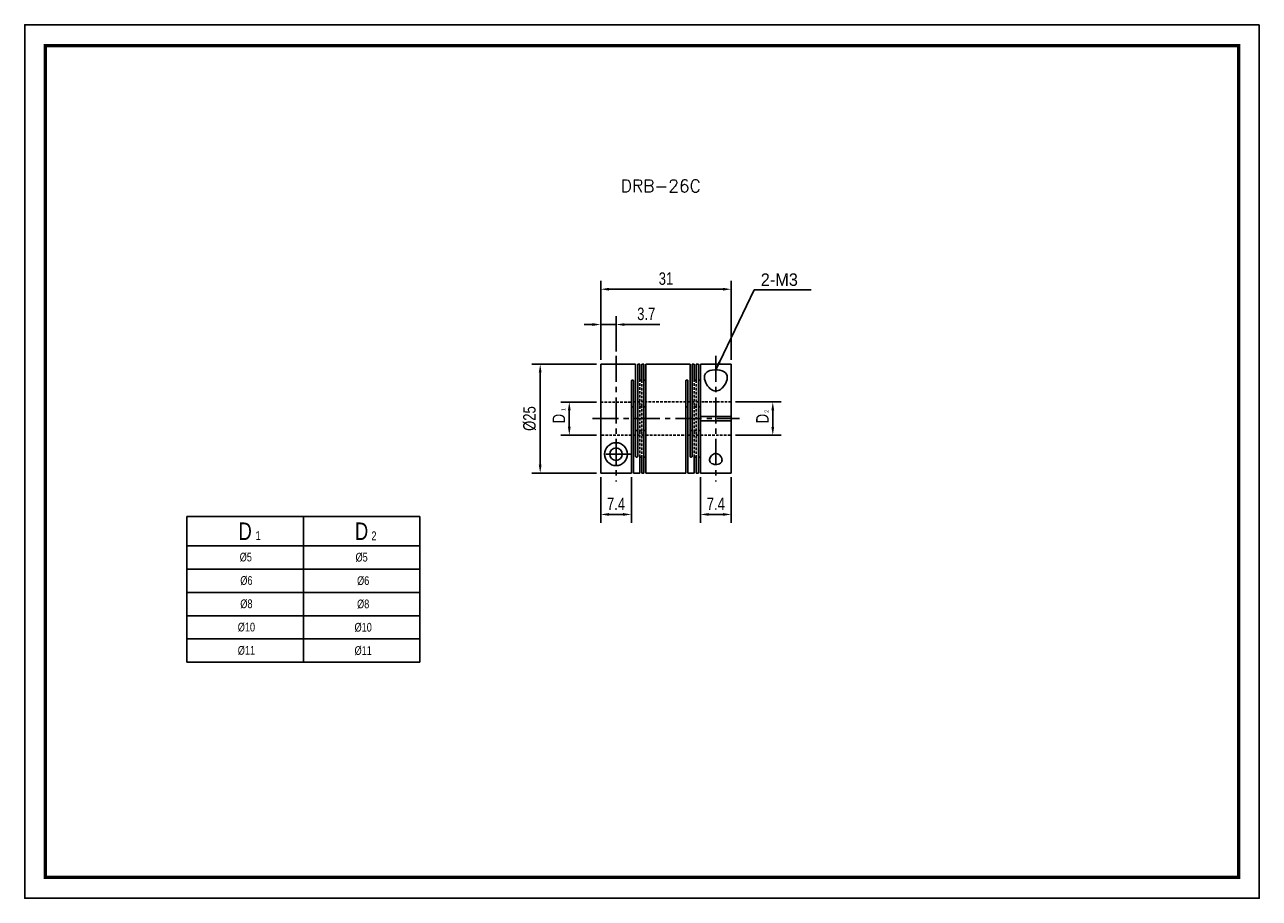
# Model space of a CAD drawing. Header units: millimetres. Extents: x 0 to 297, y 0 to 210.
import ezdxf

# ---------------------------------------------------------------- set-up
doc = ezdxf.new("R2010")
doc.units = ezdxf.units.MM
doc.header["$LTSCALE"] = 5
for name, pattern in [('CENTER', [2, 1.25, -0.25, 0.25, -0.25]), ('DASHED', [0.75, 0.5, -0.25]), ('HIDDEN2', [0.1875, 0.125, -0.0625])]:
    doc.linetypes.add(name, pattern=pattern)
doc.layers.get('0').update_dxf_attribs({"linetype": 'CONTINUOUS'})
doc.layers.get('Defpoints').update_dxf_attribs({"linetype": 'CONTINUOUS'})
for name, color, linetype in [('BM', 2, 'CONTINUOUS'), ('CT', 1, 'CENTER'), ('D', 7, 'CONTINUOUS'), ('DIM', 7, 'CONTINUOUS'), ('HD', 4, 'DASHED')]:
    doc.layers.add(name, color=color, linetype=linetype)
doc.styles.add('H', font='txt.shx')
doc.styles.get("Standard").update_dxf_attribs({"font": 'Gulim.ttf', "width": 0.8, "height": 3})
doc.dimstyles.new('LIM', dxfattribs={"dimtxt": 2, "dimasz": 2, "dimexe": 2, "dimexo": 1, "dimgap": 1, "dimtad": 1, "dimdec": 3, "dimzin": 9, "dimdsep": 46, "dimtxsty": 'Standard', "dimcen": 3, "dimclrd": 1, "dimclre": 1, "dimadec": 0, "dimazin": 0, "dimtfac": 1, "dimtdec": 3, "dimtmove": 0, "dimatfit": 3, "dimfxl": 0, "dimtolj": 1, "dimtzin": 0, "dimarcsym": 0})

# ---------------------------------------------------------------- blocks, each defined once
blk = doc.blocks.new('*D7')
at = {"layer": 'Defpoints', "color": 0}
for p in [(142.26, 137.93), (138.56, 128.4), (142.26, 130.41)]:
    blk.add_point(p, dxfattribs=at)
at = {"layer": 'DIM', "color": 1, "lineweight": -2}
for p, q in [((138.56, 129.4), (138.56, 139.93)), ((142.26, 131.41), (142.26, 139.93)), ((136.56, 137.93), (134.56, 137.93)), ((138.56, 137.93), (142.26, 137.93)), ((144.26, 137.93), (152.77, 137.93))]:
    blk.add_line(p, q, dxfattribs=at)
at = {"layer": 'DIM', "color": 1}
for points in [[(136.56, 138.26), (136.56, 137.59), (138.56, 137.93)], [(144.26, 138.26), (144.26, 137.59), (142.26, 137.93)]]:
    blk.add_solid(points, dxfattribs=at)
at = {"layer": 'DIM', "color": 0, "insert": (149.52, 140.47), "char_height": 3, "attachment_point": 5}
blk.add_mtext('\\A1;3.7', dxfattribs=at)
blk = doc.blocks.new('*D8')
at = {"layer": 'Defpoints', "color": 0}
for p in [(138.56, 102.22), (145.96, 102.22), (145.96, 92.27)]:
    blk.add_point(p, dxfattribs=at)
at = {"layer": 'DIM', "color": 1, "lineweight": -2}
for p, q in [((138.56, 101.22), (138.56, 90.27)), ((145.96, 101.22), (145.96, 90.27)), ((140.56, 92.27), (143.96, 92.27))]:
    blk.add_line(p, q, dxfattribs=at)
at = {"layer": 'DIM', "color": 1}
for points in [[(140.56, 92.61), (140.56, 91.94), (138.56, 92.27)], [(143.96, 92.61), (143.96, 91.94), (145.96, 92.27)]]:
    blk.add_solid(points, dxfattribs=at)
at = {"layer": 'DIM', "color": 0, "insert": (142.26, 94.82), "char_height": 3, "attachment_point": 5}
blk.add_mtext('\\A1;7.4', dxfattribs=at)
blk = doc.blocks.new('*D9')
at = {"layer": 'Defpoints', "color": 0}
for p in [(169.96, 146.41), (138.56, 128.41), (169.96, 128.41)]:
    blk.add_point(p, dxfattribs=at)
at = {"layer": 'DIM', "color": 1, "lineweight": -2}
for p, q in [((138.56, 129.41), (138.56, 148.41)), ((140.56, 146.41), (167.96, 146.41)), ((169.96, 129.41), (169.96, 148.41))]:
    blk.add_line(p, q, dxfattribs=at)
at = {"layer": 'DIM', "color": 1}
for points in [[(140.56, 146.75), (140.56, 146.08), (138.56, 146.41)], [(167.96, 146.75), (167.96, 146.08), (169.96, 146.41)]]:
    blk.add_solid(points, dxfattribs=at)
at = {"layer": 'DIM', "color": 0, "insert": (154.26, 148.95), "char_height": 3, "attachment_point": 5}
blk.add_mtext('\\A1;31', dxfattribs=at)
blk = doc.blocks.new('*D10')
at = {"layer": 'Defpoints', "color": 0}
for p in [(138.56, 128.41), (124.01, 102.22), (138.56, 102.22)]:
    blk.add_point(p, dxfattribs=at)
at = {"layer": 'DIM', "color": 1, "lineweight": -2}
for p, q in [((137.56, 128.41), (122.01, 128.41)), ((124.01, 126.41), (124.01, 104.22)), ((137.56, 102.22), (122.01, 102.22))]:
    blk.add_line(p, q, dxfattribs=at)
at = {"layer": 'DIM', "color": 1}
for points in [[(123.67, 126.41), (124.34, 126.41), (124.01, 128.41)], [(123.67, 104.22), (124.34, 104.22), (124.01, 102.22)]]:
    blk.add_solid(points, dxfattribs=at)
at = {"layer": 'DIM', "color": 0, "insert": (121.47, 115.32), "char_height": 3, "attachment_point": 5, "rotation": 90}
blk.add_mtext('\\A1;%%C25', dxfattribs=at)
blk = doc.blocks.new('*D11')
at = {"layer": 'Defpoints', "color": 0}
for p in [(138.56, 119.28), (131.01, 111.34), (138.56, 111.34)]:
    blk.add_point(p, dxfattribs=at)
at = {"layer": 'DIM', "color": 1, "lineweight": -2}
for p, q in [((137.56, 119.28), (129.01, 119.28)), ((131.01, 117.28), (131.01, 113.34)), ((137.56, 111.34), (129.01, 111.34))]:
    blk.add_line(p, q, dxfattribs=at)
at = {"layer": 'DIM', "color": 1}
for points in [[(130.67, 117.28), (131.34, 117.28), (131.01, 119.28)], [(130.67, 113.34), (131.34, 113.34), (131.01, 111.34)]]:
    blk.add_solid(points, dxfattribs=at)
at = {"layer": 'DIM', "color": 0, "insert": (128.5, 115.31), "char_height": 3, "attachment_point": 5, "rotation": 90}
blk.add_mtext('\\A1;D', dxfattribs=at)
blk = doc.blocks.new('*D12')
at = {"layer": 'Defpoints', "color": 0}
for p in [(162.56, 102.21), (169.96, 102.21), (169.96, 92.27)]:
    blk.add_point(p, dxfattribs=at)
at = {"layer": 'DIM', "color": 1, "lineweight": -2}
for p, q in [((162.56, 101.21), (162.56, 90.27)), ((169.96, 101.21), (169.96, 90.27)), ((164.56, 92.27), (167.96, 92.27))]:
    blk.add_line(p, q, dxfattribs=at)
at = {"layer": 'DIM', "color": 1}
for points in [[(164.56, 92.61), (164.56, 91.94), (162.56, 92.27)], [(167.96, 92.61), (167.96, 91.94), (169.96, 92.27)]]:
    blk.add_solid(points, dxfattribs=at)
at = {"layer": 'DIM', "color": 0, "insert": (166.26, 94.82), "char_height": 3, "attachment_point": 5}
blk.add_mtext('\\A1;7.4', dxfattribs=at)
blk = doc.blocks.new('*D13')
at = {"layer": 'Defpoints', "color": 0}
for p in [(169.96, 119.31), (169.96, 111.31), (179.96, 111.31)]:
    blk.add_point(p, dxfattribs=at)
at = {"layer": 'DIM', "color": 1, "lineweight": -2}
for p, q in [((170.96, 119.31), (181.96, 119.31)), ((179.96, 117.31), (179.96, 113.31)), ((170.96, 111.31), (181.96, 111.31))]:
    blk.add_line(p, q, dxfattribs=at)
at = {"layer": 'DIM', "color": 1}
for points in [[(179.63, 117.31), (180.3, 117.31), (179.96, 119.31)], [(179.63, 113.31), (180.3, 113.31), (179.96, 111.31)]]:
    blk.add_solid(points, dxfattribs=at)
at = {"layer": 'DIM', "color": 0, "insert": (177.46, 115.31), "char_height": 3, "attachment_point": 5, "rotation": 90}
blk.add_mtext('\\A1;D', dxfattribs=at)

msp = doc.modelspace()

# ---------------------------------------------------------------- linework, layer by layer
for p, q in [((39.0416, 91.7395), (39.0416, 56.7395)), ((39.0416, 91.7395), (95.0416, 91.7395)), ((95.0416, 91.7395), (95.0416, 56.7395)), ((39.0416, 56.7395), (95.0416, 56.7395))]:
    msp.add_line(p, q)
at = {"color": 4}
for p, q in [((67.0416, 91.7395), (67.0416, 56.7395)), ((39.0416, 84.7395), (95.0416, 84.7395))]:
    msp.add_line(p, q, dxfattribs=at)
at = {"color": 1}
for p, q in [((39.0416, 79.1395), (95.0416, 79.1395)), ((39.0416, 73.5395), (95.0416, 73.5395)), ((39.0416, 67.9395), (95.0416, 67.9395)), ((39.0416, 62.3395), (95.0416, 62.3395))]:
    msp.add_line(p, q, dxfattribs=at)
msp.add_lwpolyline([(297, 210), (0, 210), (0, 0), (297, 0)], close=True)
msp.add_lwpolyline([(292, 205, 0.8, 0.8, 0), (5, 205, 0.8, 0.8, 0), (5, 5, 0.8, 0.8, 0), (292, 5, 0.8, 0.8, 0)], format="xyseb", close=True)
at = {"layer": 'BM', "linetype": 'Continuous'}
for p, q in [((146.9622, 128.4122), (138.5622, 128.4122)), ((138.57, 128.4027), (138.5622, 128.4122)), ((138.5622, 102.2218), (138.5622, 128.4027)), ((138.57, 128.4027), (138.5622, 128.4027)), ((146.9622, 128.4122), (146.9622, 106.2276)), ((147.4622, 128.4122), (147.4622, 106.2276)), ((147.9622, 128.4122), (147.4622, 128.4122)), ((147.9622, 128.4122), (147.9622, 124.7504)), ((148.4622, 128.4122), (148.4622, 124.7504)), ((148.9622, 128.4122), (148.4622, 128.4122)), ((148.9622, 128.4122), (148.9622, 102.2122)), ((149.4622, 128.4122), (149.4622, 102.2122)), ((160.0622, 128.4122), (149.4622, 128.4122)), ((160.0622, 128.4122), (160.0622, 106.2276)), ((160.5622, 128.4122), (160.5622, 106.2276)), ((161.0622, 128.4122), (160.5622, 128.4122)), ((161.0622, 128.4122), (161.0622, 124.7504)), ((161.5622, 128.4122), (161.5622, 124.7504)), ((162.0622, 128.4122), (161.5622, 128.4122)), ((162.0622, 128.4122), (162.0622, 102.2122)), ((169.9622, 128.4122), (162.5622, 128.4122)), ((162.5622, 128.4122), (162.5622, 115.8122)), ((169.9622, 115.8122), (169.9622, 128.4122)), ((145.9622, 124.3968), (145.9622, 102.2218)), ((146.4622, 124.3968), (146.4622, 102.2122)), ((159.0622, 102.2122), (159.0622, 124.3968)), ((159.5622, 102.2122), (159.5622, 124.3968)), ((162.5622, 115.8122), (169.9622, 115.8122)), ((162.5622, 115.3122), (162.5622, 115.8122)), ((162.5622, 114.8122), (162.5622, 115.3122)), ((162.5622, 114.8122), (169.9622, 114.8122)), ((162.5622, 114.8122), (162.5622, 102.2122)), ((169.9622, 102.2122), (169.9622, 114.8122)), ((147.9622, 105.874), (147.9622, 102.2122)), ((148.4622, 105.874), (148.4622, 102.2122)), ((161.0622, 105.874), (161.0622, 102.2122)), ((161.5622, 105.874), (161.5622, 102.2122)), ((145.9622, 102.2218), (138.5622, 102.2218)), ((146.4622, 102.2122), (147.9622, 102.2122)), ((148.4622, 102.2122), (148.9622, 102.2122)), ((149.4622, 102.2122), (159.0622, 102.2122)), ((159.5622, 102.2122), (161.0622, 102.2122)), ((161.5622, 102.2122), (162.0622, 102.2122)), ((162.5622, 102.2122), (169.9622, 102.2122))]:
    msp.add_line(p, q, dxfattribs=at)
for radius in [2.75, 1.5]:
    msp.add_circle((142.2622, 106.7622), radius, dxfattribs=at)
msp.add_arc((153.8568, 115.3122), 16.1055, 358.220948, 1.779052, dxfattribs=at)
for points, knots in [([(148.4622, 124.7504), (148.4622, 124.731), (148.4574, 124.7113), (148.4482, 124.6928), (148.4389, 124.6744), (148.425, 124.6568), (148.4075, 124.6414), (148.39, 124.6261), (148.3685, 124.6126), (148.3448, 124.6022), (148.3211, 124.5917), (148.2945, 124.584), (148.2672, 124.5796), (148.2492, 124.5768), (148.2307, 124.5753), (148.2122, 124.5753), (148.1843, 124.5753), (148.1559, 124.5787), (148.1295, 124.5853), (148.1031, 124.5918), (148.0779, 124.6017), (148.0561, 124.614), (148.0342, 124.6263), (148.0151, 124.6414), (148.0003, 124.658), (147.9854, 124.6746), (147.9745, 124.6932), (147.9683, 124.7122), (147.9643, 124.7248), (147.9622, 124.7376), (147.9622, 124.7504)], [0, 0, 0, 0, 0.10746468, 0.10746468, 0.10746468, 0.21493022, 0.21493022, 0.21493022, 0.32238515, 0.32238515, 0.32238515, 0.42984467, 0.42984467, 0.42984467, 0.49999992, 0.49999992, 0.49999992, 0.60746591, 0.60746591, 0.60746591, 0.71493199, 0.71493199, 0.71493199, 0.8223964, 0.8223964, 0.8223964, 0.9298538, 0.9298538, 0.9298538, 1, 1, 1, 1]), ([(148.9622, 124.7504), (148.9622, 124.731), (148.9671, 124.7113), (148.9763, 124.6928), (148.9856, 124.6744), (148.9995, 124.6568), (149.017, 124.6414), (149.0345, 124.6261), (149.056, 124.6126), (149.0797, 124.6022), (149.1034, 124.5917), (149.13, 124.584), (149.1573, 124.5796), (149.1753, 124.5768), (149.1938, 124.5753), (149.2122, 124.5753), (149.2402, 124.5753), (149.2686, 124.5787), (149.295, 124.5853), (149.3214, 124.5918), (149.3466, 124.6017), (149.3684, 124.614), (149.3903, 124.6263), (149.4094, 124.6414), (149.4242, 124.658), (149.4391, 124.6746), (149.45, 124.6932), (149.4561, 124.7122), (149.4602, 124.7248), (149.4622, 124.7376), (149.4622, 124.7504)], [0, 0, 0, 0, 0.10746468, 0.10746468, 0.10746468, 0.21493022, 0.21493022, 0.21493022, 0.32238515, 0.32238515, 0.32238515, 0.42984467, 0.42984467, 0.42984467, 0.49999992, 0.49999992, 0.49999992, 0.60746591, 0.60746591, 0.60746591, 0.71493199, 0.71493199, 0.71493199, 0.8223964, 0.8223964, 0.8223964, 0.9298538, 0.9298538, 0.9298538, 1, 1, 1, 1]), ([(161.5622, 124.7504), (161.5622, 124.731), (161.5574, 124.7113), (161.5482, 124.6928), (161.5389, 124.6744), (161.525, 124.6568), (161.5075, 124.6414), (161.49, 124.6261), (161.4685, 124.6126), (161.4448, 124.6022), (161.4211, 124.5917), (161.3945, 124.584), (161.3672, 124.5796), (161.3492, 124.5768), (161.3307, 124.5753), (161.3122, 124.5753), (161.2843, 124.5753), (161.2559, 124.5787), (161.2295, 124.5853), (161.2031, 124.5918), (161.1779, 124.6017), (161.1561, 124.614), (161.1342, 124.6263), (161.1151, 124.6414), (161.1003, 124.658), (161.0854, 124.6746), (161.0745, 124.6932), (161.0683, 124.7122), (161.0643, 124.7248), (161.0622, 124.7376), (161.0622, 124.7504)], [0, 0, 0, 0, 0.10746468, 0.10746468, 0.10746468, 0.21493022, 0.21493022, 0.21493022, 0.32238515, 0.32238515, 0.32238515, 0.42984467, 0.42984467, 0.42984467, 0.49999992, 0.49999992, 0.49999992, 0.60746591, 0.60746591, 0.60746591, 0.71493199, 0.71493199, 0.71493199, 0.8223964, 0.8223964, 0.8223964, 0.9298538, 0.9298538, 0.9298538, 1, 1, 1, 1]), ([(162.0622, 124.7504), (162.0622, 124.731), (162.0671, 124.7113), (162.0763, 124.6928), (162.0856, 124.6744), (162.0995, 124.6568), (162.117, 124.6414), (162.1345, 124.6261), (162.156, 124.6126), (162.1797, 124.6022), (162.2034, 124.5917), (162.23, 124.584), (162.2573, 124.5796), (162.2753, 124.5768), (162.2938, 124.5753), (162.3122, 124.5753), (162.3402, 124.5753), (162.3686, 124.5787), (162.395, 124.5853), (162.4214, 124.5918), (162.4466, 124.6017), (162.4684, 124.614), (162.4903, 124.6263), (162.5094, 124.6414), (162.5242, 124.658), (162.5391, 124.6746), (162.55, 124.6932), (162.5561, 124.7122), (162.5602, 124.7248), (162.5622, 124.7376), (162.5622, 124.7504)], [0, 0, 0, 0, 0.10746468, 0.10746468, 0.10746468, 0.21493022, 0.21493022, 0.21493022, 0.32238515, 0.32238515, 0.32238515, 0.42984467, 0.42984467, 0.42984467, 0.49999992, 0.49999992, 0.49999992, 0.60746591, 0.60746591, 0.60746591, 0.71493199, 0.71493199, 0.71493199, 0.8223964, 0.8223964, 0.8223964, 0.9298538, 0.9298538, 0.9298538, 1, 1, 1, 1]), ([(163.5122, 125.2373), (163.5122, 125.5199), (163.5689, 125.7794), (163.8308, 126.2537), (164.0361, 126.4606), (164.8823, 126.9544), (165.7697, 127.1031), (167.4835, 126.9894), (168.224, 126.7239), (169.0077, 125.8829), (169.0825, 125.3327), (168.8318, 124.1425), (168.521, 123.5088), (167.789, 122.6477), (167.4925, 122.3687), (166.7616, 121.9748), (166.3046, 121.886), (165.4703, 122.08), (165.1139, 122.3217), (164.5378, 122.8503), (164.3027, 123.1505), (163.7334, 124.0501), (163.5122, 124.6721), (163.5122, 125.2373)], [0, 0, 0, 0, 0.0625, 0.0625, 0.125, 0.125, 0.25, 0.25, 0.375, 0.375, 0.5, 0.5, 0.625, 0.625, 0.6875, 0.6875, 0.75, 0.75, 0.8125, 0.8125, 0.875, 0.875, 1, 1, 1, 1]), ([(145.9622, 124.3968), (145.9622, 124.417), (145.9671, 124.4374), (145.9763, 124.4563), (145.9856, 124.4752), (145.9995, 124.4932), (146.017, 124.5087), (146.0345, 124.5243), (146.056, 124.5379), (146.0797, 124.5484), (146.1034, 124.5589), (146.13, 124.5666), (146.1573, 124.571), (146.1753, 124.5739), (146.1938, 124.5753), (146.2122, 124.5753), (146.2402, 124.5753), (146.2686, 124.5719), (146.295, 124.5653), (146.3214, 124.5588), (146.3466, 124.5489), (146.3684, 124.5365), (146.3903, 124.5241), (146.4094, 124.5088), (146.4242, 124.4919), (146.4391, 124.4749), (146.45, 124.4559), (146.4561, 124.4363), (146.4602, 124.4234), (146.4622, 124.4101), (146.4622, 124.3968)], [0, 0, 0, 0, 0.10746468, 0.10746468, 0.10746468, 0.21493022, 0.21493022, 0.21493022, 0.32238515, 0.32238515, 0.32238515, 0.42984467, 0.42984467, 0.42984467, 0.49999992, 0.49999992, 0.49999992, 0.60746591, 0.60746591, 0.60746591, 0.71493199, 0.71493199, 0.71493199, 0.8223964, 0.8223964, 0.8223964, 0.9298538, 0.9298538, 0.9298538, 1, 1, 1, 1]), ([(159.0622, 124.3968), (159.0622, 124.417), (159.0671, 124.4374), (159.0763, 124.4563), (159.0856, 124.4752), (159.0995, 124.4932), (159.117, 124.5087), (159.1345, 124.5243), (159.156, 124.5379), (159.1797, 124.5484), (159.2034, 124.5589), (159.23, 124.5666), (159.2573, 124.571), (159.2753, 124.5739), (159.2938, 124.5753), (159.3122, 124.5753), (159.3402, 124.5753), (159.3686, 124.5719), (159.395, 124.5653), (159.4214, 124.5588), (159.4466, 124.5489), (159.4684, 124.5365), (159.4903, 124.5241), (159.5094, 124.5088), (159.5242, 124.4919), (159.5391, 124.4749), (159.55, 124.4559), (159.5561, 124.4363), (159.5602, 124.4234), (159.5622, 124.4101), (159.5622, 124.3968)], [0, 0, 0, 0, 0.10746468, 0.10746468, 0.10746468, 0.21493022, 0.21493022, 0.21493022, 0.32238515, 0.32238515, 0.32238515, 0.42984467, 0.42984467, 0.42984467, 0.49999992, 0.49999992, 0.49999992, 0.60746591, 0.60746591, 0.60746591, 0.71493199, 0.71493199, 0.71493199, 0.8223964, 0.8223964, 0.8223964, 0.9298538, 0.9298538, 0.9298538, 1, 1, 1, 1]), ([(146.4622, 117.9583), (146.4622, 117.9728), (146.46, 117.9872), (146.4556, 118.0011), (146.4492, 118.0213), (146.438, 118.0407), (146.4229, 118.0579), (146.4078, 118.075), (146.3885, 118.0904), (146.3665, 118.1027), (146.3445, 118.1151), (146.3192, 118.1248), (146.2928, 118.1312), (146.267, 118.1374), (146.2395, 118.1406), (146.2122, 118.1406), (146.1843, 118.1406), (146.1559, 118.1372), (146.1295, 118.1307), (146.1031, 118.1241), (146.0779, 118.1142), (146.0561, 118.1016), (146.0342, 118.0891), (146.0151, 118.0736), (146.0003, 118.0564), (145.9855, 118.0391), (145.9745, 118.0196), (145.9684, 117.9994), (145.9643, 117.9861), (145.9622, 117.9722), (145.9622, 117.9583)], [0, 0, 0, 0, 0.07377252, 0.07377252, 0.07377252, 0.18131348, 0.18131348, 0.18131348, 0.28859427, 0.28859427, 0.28859427, 0.39587793, 0.39587793, 0.39587793, 0.50020491, 0.50020491, 0.50020491, 0.60758503, 0.60758503, 0.60758503, 0.71496603, 0.71496603, 0.71496603, 0.82232916, 0.82232916, 0.82232916, 0.92961727, 0.92961727, 0.92961727, 1, 1, 1, 1]), ([(148.9622, 118.3119), (148.9622, 118.3116), (148.9622, 118.3112), (148.9623, 118.3109), (148.9624, 118.2923), (148.9674, 118.2732), (148.9769, 118.2553), (148.9864, 118.2375), (149.0005, 118.2203), (149.0181, 118.2053), (149.0357, 118.1903), (149.0573, 118.1771), (149.0811, 118.1668), (149.1049, 118.1565), (149.1316, 118.1489), (149.1589, 118.1447), (149.1764, 118.142), (149.1944, 118.1406), (149.2122, 118.1406), (149.2402, 118.1406), (149.2686, 118.1441), (149.295, 118.1506), (149.3214, 118.1571), (149.3466, 118.1669), (149.3684, 118.1791), (149.3903, 118.1913), (149.4094, 118.2062), (149.4242, 118.2225), (149.439, 118.2387), (149.45, 118.2568), (149.4561, 118.2751), (149.4602, 118.2873), (149.4622, 118.2997), (149.4622, 118.3119)], [0, 0, 0, 0, 0.00189654, 0.00189654, 0.00189654, 0.10972128, 0.10972128, 0.10972128, 0.2171411, 0.2171411, 0.2171411, 0.32439904, 0.32439904, 0.32439904, 0.43170826, 0.43170826, 0.43170826, 0.49976504, 0.49976504, 0.49976504, 0.60714233, 0.60714233, 0.60714233, 0.71452049, 0.71452049, 0.71452049, 0.82188079, 0.82188079, 0.82188079, 0.92916606, 0.92916606, 0.92916606, 1, 1, 1, 1]), ([(159.5622, 117.9583), (159.5622, 117.9587), (159.5622, 117.9591), (159.5622, 117.9595), (159.5621, 117.9805), (159.5571, 118.0016), (159.5476, 118.0211), (159.5381, 118.0405), (159.524, 118.0588), (159.5064, 118.0745), (159.4888, 118.0902), (159.4672, 118.1038), (159.4434, 118.1142), (159.4196, 118.1247), (159.3929, 118.1323), (159.3656, 118.1366), (159.3481, 118.1393), (159.3301, 118.1406), (159.3122, 118.1406), (159.2843, 118.1406), (159.2559, 118.1372), (159.2295, 118.1307), (159.2031, 118.1241), (159.1779, 118.1142), (159.1561, 118.1016), (159.1342, 118.0891), (159.1151, 118.0736), (159.1003, 118.0564), (159.0855, 118.0391), (159.0745, 118.0196), (159.0684, 117.9994), (159.0643, 117.9861), (159.0622, 117.9722), (159.0622, 117.9583)], [0, 0, 0, 0, 0.00189654, 0.00189654, 0.00189654, 0.10972128, 0.10972128, 0.10972128, 0.2171411, 0.2171411, 0.2171411, 0.32439904, 0.32439904, 0.32439904, 0.43170826, 0.43170826, 0.43170826, 0.49976504, 0.49976504, 0.49976504, 0.60714233, 0.60714233, 0.60714233, 0.71452049, 0.71452049, 0.71452049, 0.82188079, 0.82188079, 0.82188079, 0.92916606, 0.92916606, 0.92916606, 1, 1, 1, 1]), ([(162.5622, 118.3119), (162.5622, 118.2934), (162.5574, 118.2744), (162.5482, 118.2565), (162.539, 118.2386), (162.525, 118.2214), (162.5076, 118.2063), (162.4901, 118.1912), (162.4687, 118.1779), (162.445, 118.1675), (162.4213, 118.1571), (162.3947, 118.1494), (162.3674, 118.145), (162.3494, 118.1421), (162.3308, 118.1406), (162.3122, 118.1406), (162.2843, 118.1406), (162.2559, 118.1441), (162.2295, 118.1506), (162.2031, 118.1571), (162.1779, 118.1669), (162.1561, 118.1791), (162.1342, 118.1913), (162.1151, 118.2062), (162.1003, 118.2225), (162.0855, 118.2387), (162.0745, 118.2568), (162.0684, 118.2751), (162.0643, 118.2873), (162.0622, 118.2997), (162.0622, 118.3119)], [0, 0, 0, 0, 0.10736164, 0.10736164, 0.10736164, 0.21473244, 0.21473244, 0.21473244, 0.32198966, 0.32198966, 0.32198966, 0.42929575, 0.42929575, 0.42929575, 0.49977262, 0.49977262, 0.49977262, 0.60714827, 0.60714827, 0.60714827, 0.71452481, 0.71452481, 0.71452481, 0.82188348, 0.82188348, 0.82188348, 0.92916714, 0.92916714, 0.92916714, 1, 1, 1, 1]), ([(147.4622, 112.6661), (147.4622, 112.6657), (147.4622, 112.6653), (147.4622, 112.665), (147.4621, 112.6439), (147.4571, 112.6228), (147.4476, 112.6033), (147.4381, 112.5839), (147.424, 112.5657), (147.4064, 112.5499), (147.3888, 112.5342), (147.3672, 112.5206), (147.3434, 112.5102), (147.3196, 112.4997), (147.2929, 112.4921), (147.2656, 112.4879), (147.2481, 112.4852), (147.2301, 112.4838), (147.2122, 112.4838), (147.1843, 112.4838), (147.1559, 112.4872), (147.1295, 112.4938), (147.1031, 112.5003), (147.0779, 112.5103), (147.0561, 112.5228), (147.0342, 112.5353), (147.0151, 112.5508), (147.0003, 112.5681), (146.9855, 112.5853), (146.9745, 112.6048), (146.9684, 112.625), (146.9643, 112.6384), (146.9622, 112.6522), (146.9622, 112.6661)], [0, 0, 0, 0, 0.00189654, 0.00189654, 0.00189654, 0.10972128, 0.10972128, 0.10972128, 0.2171411, 0.2171411, 0.2171411, 0.32439904, 0.32439904, 0.32439904, 0.43170826, 0.43170826, 0.43170826, 0.49976504, 0.49976504, 0.49976504, 0.60714233, 0.60714233, 0.60714233, 0.71452049, 0.71452049, 0.71452049, 0.82188079, 0.82188079, 0.82188079, 0.92916606, 0.92916606, 0.92916606, 1, 1, 1, 1]), ([(149.4622, 112.3125), (149.4622, 112.3129), (149.4622, 112.3132), (149.4622, 112.3135), (149.4621, 112.3321), (149.4571, 112.3512), (149.4476, 112.3691), (149.4381, 112.3869), (149.424, 112.4041), (149.4064, 112.4191), (149.3888, 112.4341), (149.3672, 112.4474), (149.3434, 112.4576), (149.3196, 112.4679), (149.2929, 112.4755), (149.2656, 112.4797), (149.2481, 112.4824), (149.2301, 112.4838), (149.2122, 112.4838), (149.1843, 112.4838), (149.1559, 112.4804), (149.1295, 112.4738), (149.1031, 112.4673), (149.0779, 112.4575), (149.0561, 112.4453), (149.0342, 112.4331), (149.0151, 112.4182), (149.0003, 112.402), (148.9855, 112.3857), (148.9745, 112.3676), (148.9684, 112.3493), (148.9643, 112.3372), (148.9622, 112.3248), (148.9622, 112.3125)], [0, 0, 0, 0, 0.00189654, 0.00189654, 0.00189654, 0.10972128, 0.10972128, 0.10972128, 0.2171411, 0.2171411, 0.2171411, 0.32439904, 0.32439904, 0.32439904, 0.43170826, 0.43170826, 0.43170826, 0.49976504, 0.49976504, 0.49976504, 0.60714233, 0.60714233, 0.60714233, 0.71452049, 0.71452049, 0.71452049, 0.82188079, 0.82188079, 0.82188079, 0.92916606, 0.92916606, 0.92916606, 1, 1, 1, 1]), ([(160.0622, 112.6661), (160.0622, 112.6657), (160.0622, 112.6653), (160.0623, 112.665), (160.0624, 112.6439), (160.0674, 112.6228), (160.0769, 112.6033), (160.0864, 112.5839), (160.1005, 112.5657), (160.1181, 112.5499), (160.1357, 112.5342), (160.1573, 112.5206), (160.1811, 112.5102), (160.2049, 112.4997), (160.2316, 112.4921), (160.2589, 112.4879), (160.2764, 112.4852), (160.2944, 112.4838), (160.3122, 112.4838), (160.3402, 112.4838), (160.3686, 112.4872), (160.395, 112.4938), (160.4214, 112.5003), (160.4466, 112.5103), (160.4684, 112.5228), (160.4903, 112.5353), (160.5094, 112.5508), (160.5242, 112.5681), (160.539, 112.5853), (160.55, 112.6048), (160.5561, 112.625), (160.5602, 112.6384), (160.5622, 112.6522), (160.5622, 112.6661)], [0, 0, 0, 0, 0.00189654, 0.00189654, 0.00189654, 0.10972128, 0.10972128, 0.10972128, 0.2171411, 0.2171411, 0.2171411, 0.32439904, 0.32439904, 0.32439904, 0.43170826, 0.43170826, 0.43170826, 0.49976504, 0.49976504, 0.49976504, 0.60714233, 0.60714233, 0.60714233, 0.71452049, 0.71452049, 0.71452049, 0.82188079, 0.82188079, 0.82188079, 0.92916606, 0.92916606, 0.92916606, 1, 1, 1, 1]), ([(162.0622, 112.3125), (162.0622, 112.3129), (162.0622, 112.3132), (162.0623, 112.3135), (162.0624, 112.3321), (162.0674, 112.3512), (162.0769, 112.3691), (162.0864, 112.3869), (162.1005, 112.4041), (162.1181, 112.4191), (162.1357, 112.4341), (162.1573, 112.4474), (162.1811, 112.4576), (162.2049, 112.4679), (162.2316, 112.4755), (162.2589, 112.4797), (162.2764, 112.4824), (162.2944, 112.4838), (162.3122, 112.4838), (162.3402, 112.4838), (162.3686, 112.4804), (162.395, 112.4738), (162.4214, 112.4673), (162.4466, 112.4575), (162.4684, 112.4453), (162.4903, 112.4331), (162.5094, 112.4182), (162.5242, 112.402), (162.539, 112.3857), (162.55, 112.3676), (162.5561, 112.3493), (162.5602, 112.3372), (162.5622, 112.3248), (162.5622, 112.3125)], [0, 0, 0, 0, 0.00189738, 0.00189738, 0.00189738, 0.1097697, 0.1097697, 0.1097697, 0.21723693, 0.21723693, 0.21723693, 0.32454221, 0.32454221, 0.32454221, 0.43189879, 0.43189879, 0.43189879, 0.49998561, 0.49998561, 0.49998561, 0.60741284, 0.60741284, 0.60741284, 0.71484096, 0.71484096, 0.71484096, 0.8222512, 0.8222512, 0.8222512, 0.92958639, 0.92958639, 0.92958639, 1, 1, 1, 1]), ([(167.7622, 105.3871), (167.7622, 105.6894), (167.6452, 106.008), (167.1947, 106.5844), (166.8227, 106.8678), (166.1353, 106.9239), (165.8985, 106.8733), (165.5071, 106.6899), (165.3445, 106.5618), (164.9501, 106.144), (164.8049, 105.8235), (164.7352, 105.2178), (164.8169, 104.9205), (165.2839, 104.4585), (165.6947, 104.2944), (166.6173, 104.2525), (167.076, 104.3784), (167.6378, 104.7991), (167.7622, 105.0848), (167.7622, 105.3871)], [0, 0, 0, 0, 0.125, 0.125, 0.25, 0.25, 0.3125, 0.3125, 0.375, 0.375, 0.5, 0.5, 0.625, 0.625, 0.75, 0.75, 0.875, 0.875, 1, 1, 1, 1]), ([(147.4622, 106.2276), (147.4622, 106.2074), (147.4574, 106.187), (147.4482, 106.1681), (147.4389, 106.1492), (147.425, 106.1313), (147.4075, 106.1157), (147.39, 106.1001), (147.3685, 106.0866), (147.3448, 106.076), (147.3211, 106.0655), (147.2945, 106.0578), (147.2672, 106.0534), (147.2492, 106.0506), (147.2307, 106.0491), (147.2122, 106.0491), (147.1843, 106.0491), (147.1559, 106.0525), (147.1295, 106.0591), (147.1031, 106.0656), (147.0779, 106.0755), (147.0561, 106.0879), (147.0342, 106.1003), (147.0151, 106.1156), (147.0003, 106.1326), (146.9854, 106.1495), (146.9745, 106.1685), (146.9683, 106.1881), (146.9643, 106.201), (146.9622, 106.2143), (146.9622, 106.2276)], [0, 0, 0, 0, 0.10746468, 0.10746468, 0.10746468, 0.21493022, 0.21493022, 0.21493022, 0.32238515, 0.32238515, 0.32238515, 0.42984467, 0.42984467, 0.42984467, 0.49999992, 0.49999992, 0.49999992, 0.60746591, 0.60746591, 0.60746591, 0.71493199, 0.71493199, 0.71493199, 0.8223964, 0.8223964, 0.8223964, 0.9298538, 0.9298538, 0.9298538, 1, 1, 1, 1]), ([(147.9622, 105.874), (147.9622, 105.8934), (147.9671, 105.9132), (147.9763, 105.9316), (147.9856, 105.95), (147.9995, 105.9677), (148.017, 105.983), (148.0345, 105.9983), (148.056, 106.0118), (148.0797, 106.0223), (148.1034, 106.0327), (148.13, 106.0405), (148.1573, 106.0448), (148.1753, 106.0477), (148.1938, 106.0491), (148.2122, 106.0491), (148.2402, 106.0491), (148.2686, 106.0457), (148.295, 106.0392), (148.3214, 106.0326), (148.3466, 106.0228), (148.3684, 106.0105), (148.3903, 105.9981), (148.4094, 105.983), (148.4242, 105.9664), (148.4391, 105.9498), (148.45, 105.9312), (148.4561, 105.9122), (148.4602, 105.8997), (148.4622, 105.8868), (148.4622, 105.874)], [0, 0, 0, 0, 0.10746468, 0.10746468, 0.10746468, 0.21493022, 0.21493022, 0.21493022, 0.32238515, 0.32238515, 0.32238515, 0.42984467, 0.42984467, 0.42984467, 0.49999992, 0.49999992, 0.49999992, 0.60746591, 0.60746591, 0.60746591, 0.71493199, 0.71493199, 0.71493199, 0.8223964, 0.8223964, 0.8223964, 0.9298538, 0.9298538, 0.9298538, 1, 1, 1, 1]), ([(149.4622, 105.874), (149.4622, 105.8934), (149.4574, 105.9132), (149.4482, 105.9316), (149.4389, 105.95), (149.425, 105.9677), (149.4075, 105.983), (149.39, 105.9983), (149.3685, 106.0118), (149.3448, 106.0223), (149.3211, 106.0327), (149.2945, 106.0405), (149.2672, 106.0448), (149.2492, 106.0477), (149.2307, 106.0491), (149.2122, 106.0491), (149.1843, 106.0491), (149.1559, 106.0457), (149.1295, 106.0392), (149.1031, 106.0326), (149.0779, 106.0228), (149.0561, 106.0105), (149.0342, 105.9981), (149.0151, 105.983), (149.0003, 105.9664), (148.9854, 105.9498), (148.9745, 105.9312), (148.9683, 105.9122), (148.9643, 105.8997), (148.9622, 105.8868), (148.9622, 105.874)], [0, 0, 0, 0, 0.10746468, 0.10746468, 0.10746468, 0.21493022, 0.21493022, 0.21493022, 0.32238515, 0.32238515, 0.32238515, 0.42984467, 0.42984467, 0.42984467, 0.49999992, 0.49999992, 0.49999992, 0.60746591, 0.60746591, 0.60746591, 0.71493199, 0.71493199, 0.71493199, 0.8223964, 0.8223964, 0.8223964, 0.9298538, 0.9298538, 0.9298538, 1, 1, 1, 1]), ([(160.5622, 106.2276), (160.5622, 106.2074), (160.5574, 106.187), (160.5482, 106.1681), (160.5389, 106.1492), (160.525, 106.1313), (160.5075, 106.1157), (160.49, 106.1001), (160.4685, 106.0866), (160.4448, 106.076), (160.4211, 106.0655), (160.3945, 106.0578), (160.3672, 106.0534), (160.3492, 106.0506), (160.3307, 106.0491), (160.3122, 106.0491), (160.2843, 106.0491), (160.2559, 106.0525), (160.2295, 106.0591), (160.2031, 106.0656), (160.1779, 106.0755), (160.1561, 106.0879), (160.1342, 106.1003), (160.1151, 106.1156), (160.1003, 106.1326), (160.0854, 106.1495), (160.0745, 106.1685), (160.0683, 106.1881), (160.0643, 106.201), (160.0622, 106.2143), (160.0622, 106.2276)], [0, 0, 0, 0, 0.10746468, 0.10746468, 0.10746468, 0.21493022, 0.21493022, 0.21493022, 0.32238515, 0.32238515, 0.32238515, 0.42984467, 0.42984467, 0.42984467, 0.49999992, 0.49999992, 0.49999992, 0.60746591, 0.60746591, 0.60746591, 0.71493199, 0.71493199, 0.71493199, 0.8223964, 0.8223964, 0.8223964, 0.9298538, 0.9298538, 0.9298538, 1, 1, 1, 1]), ([(161.0622, 105.874), (161.0622, 105.8934), (161.0671, 105.9132), (161.0763, 105.9316), (161.0856, 105.95), (161.0995, 105.9677), (161.117, 105.983), (161.1345, 105.9983), (161.156, 106.0118), (161.1797, 106.0223), (161.2034, 106.0327), (161.23, 106.0405), (161.2573, 106.0448), (161.2753, 106.0477), (161.2938, 106.0491), (161.3122, 106.0491), (161.3402, 106.0491), (161.3686, 106.0457), (161.395, 106.0392), (161.4214, 106.0326), (161.4466, 106.0228), (161.4684, 106.0105), (161.4903, 105.9981), (161.5094, 105.983), (161.5242, 105.9664), (161.5391, 105.9498), (161.55, 105.9312), (161.5561, 105.9122), (161.5602, 105.8997), (161.5622, 105.8868), (161.5622, 105.874)], [0, 0, 0, 0, 0.10746468, 0.10746468, 0.10746468, 0.21493022, 0.21493022, 0.21493022, 0.32238515, 0.32238515, 0.32238515, 0.42984467, 0.42984467, 0.42984467, 0.49999992, 0.49999992, 0.49999992, 0.60746591, 0.60746591, 0.60746591, 0.71493199, 0.71493199, 0.71493199, 0.8223964, 0.8223964, 0.8223964, 0.9298538, 0.9298538, 0.9298538, 1, 1, 1, 1]), ([(162.5622, 105.874), (162.5622, 105.8934), (162.5574, 105.9132), (162.5482, 105.9316), (162.5389, 105.95), (162.525, 105.9677), (162.5075, 105.983), (162.49, 105.9983), (162.4685, 106.0118), (162.4448, 106.0223), (162.4211, 106.0327), (162.3945, 106.0405), (162.3672, 106.0448), (162.3492, 106.0477), (162.3307, 106.0491), (162.3122, 106.0491), (162.2843, 106.0491), (162.2559, 106.0457), (162.2295, 106.0392), (162.2031, 106.0326), (162.1779, 106.0228), (162.1561, 106.0105), (162.1342, 105.9981), (162.1151, 105.983), (162.1003, 105.9664), (162.0854, 105.9498), (162.0745, 105.9312), (162.0683, 105.9122), (162.0643, 105.8997), (162.0622, 105.8868), (162.0622, 105.874)], [0, 0, 0, 0, 0.10746468, 0.10746468, 0.10746468, 0.21493022, 0.21493022, 0.21493022, 0.32238515, 0.32238515, 0.32238515, 0.42984467, 0.42984467, 0.42984467, 0.49999992, 0.49999992, 0.49999992, 0.60746591, 0.60746591, 0.60746591, 0.71493199, 0.71493199, 0.71493199, 0.8223964, 0.8223964, 0.8223964, 0.9298538, 0.9298538, 0.9298538, 1, 1, 1, 1])]:
    msp.add_open_spline(points, degree=3, knots=knots, dxfattribs=at)
at = {"layer": 'CT'}
for p, q in [((142.2622, 130.4122), (142.2622, 100.2218)), ((166.2622, 130.4122), (166.2622, 100.2122)), ((136.5622, 115.3122), (171.9622, 115.3122)), ((146.0122, 106.7622), (138.5122, 106.7622))]:
    msp.add_line(p, q, dxfattribs=at)
at = {"layer": 'DIM', "color": 1}
msp.add_line((169.9622, 129.4122), (169.9622, 139.9265), dxfattribs=at)
at = {"layer": 'HD', "linetype": 'HIDDEN2'}
for p, q in [((147.9622, 124.7504), (147.9622, 118.3119)), ((148.4622, 118.3119), (148.4622, 124.7504)), ((161.0622, 124.7504), (161.0622, 118.3119)), ((161.5622, 118.3119), (161.5622, 124.7504)), ((138.5622, 119.2808), (145.9622, 119.2808)), ((146.9622, 119.3122), (145.9622, 119.3122)), ((147.9622, 119.3122), (147.4622, 119.3122)), ((148.9622, 119.3122), (148.4622, 119.3122)), ((160.0622, 119.3122), (149.4622, 119.3122)), ((161.0622, 119.3122), (160.5622, 119.3122)), ((162.0622, 119.3122), (161.5622, 119.3122)), ((163.5122, 119.3122), (162.5622, 119.3122)), ((169.0122, 119.3122), (163.5122, 119.3122)), ((169.9622, 119.3122), (169.0122, 119.3122)), ((147.9622, 118.3119), (147.9622, 112.3125)), ((148.4622, 112.3125), (148.4622, 118.3119)), ((161.0622, 118.3119), (161.0622, 112.3125)), ((161.5622, 112.3125), (161.5622, 118.3119)), ((145.9622, 111.3436), (138.5622, 111.3436)), ((146.4622, 111.3122), (147.9622, 111.3122)), ((147.9622, 112.3125), (147.9622, 105.874)), ((148.4622, 105.874), (148.4622, 112.3125)), ((148.4622, 111.3122), (148.9622, 111.3122)), ((149.4622, 111.3122), (159.0622, 111.3122)), ((159.5622, 111.3122), (161.0622, 111.3122)), ((161.0622, 112.3125), (161.0622, 105.874)), ((161.5622, 105.874), (161.5622, 112.3125)), ((161.5622, 111.3122), (162.0622, 111.3122)), ((162.5622, 111.3122), (169.9622, 111.3122))]:
    msp.add_line(p, q, dxfattribs=at)
for points, knots in [([(148.4622, 118.3119), (148.4622, 118.3116), (148.4622, 118.3112), (148.4622, 118.3109), (148.4621, 118.2923), (148.4571, 118.2732), (148.4476, 118.2553), (148.4381, 118.2375), (148.424, 118.2203), (148.4064, 118.2053), (148.3888, 118.1903), (148.3672, 118.1771), (148.3434, 118.1668), (148.3196, 118.1565), (148.2929, 118.1489), (148.2656, 118.1447), (148.2481, 118.142), (148.2301, 118.1406), (148.2122, 118.1406), (148.1843, 118.1406), (148.1559, 118.1441), (148.1295, 118.1506), (148.1031, 118.1571), (148.0779, 118.1669), (148.0561, 118.1791), (148.0342, 118.1913), (148.0151, 118.2062), (148.0003, 118.2225), (147.9855, 118.2387), (147.9745, 118.2568), (147.9684, 118.2751), (147.9643, 118.2873), (147.9622, 118.2997), (147.9622, 118.3119)], [0, 0, 0, 0, 0.00189654, 0.00189654, 0.00189654, 0.10972128, 0.10972128, 0.10972128, 0.2171411, 0.2171411, 0.2171411, 0.32439904, 0.32439904, 0.32439904, 0.43170826, 0.43170826, 0.43170826, 0.49976504, 0.49976504, 0.49976504, 0.60714233, 0.60714233, 0.60714233, 0.71452049, 0.71452049, 0.71452049, 0.82188079, 0.82188079, 0.82188079, 0.92916606, 0.92916606, 0.92916606, 1, 1, 1, 1]), ([(161.0622, 118.3119), (161.0622, 118.3057), (161.0628, 118.2994), (161.0638, 118.2932), (161.067, 118.2746), (161.075, 118.2559), (161.0872, 118.2387), (161.0994, 118.2215), (161.1161, 118.2053), (161.1359, 118.1916), (161.1557, 118.178), (161.1792, 118.1664), (161.2044, 118.1579), (161.2296, 118.1494), (161.2573, 118.1438), (161.2851, 118.1417), (161.3129, 118.1395), (161.3416, 118.1408), (161.3689, 118.1452), (161.3961, 118.1497), (161.4227, 118.1576), (161.4463, 118.1681), (161.4699, 118.1786), (161.4913, 118.192), (161.5086, 118.2072), (161.5259, 118.2223), (161.5396, 118.2396), (161.5487, 118.2575), (161.5576, 118.2751), (161.5622, 118.2937), (161.5622, 118.3119)], [0, 0, 0, 0, 0.0358366, 0.0358366, 0.0358366, 0.14349456, 0.14349456, 0.14349456, 0.25080154, 0.25080154, 0.25080154, 0.35803377, 0.35803377, 0.35803377, 0.46533897, 0.46533897, 0.46533897, 0.57268697, 0.57268697, 0.57268697, 0.68003888, 0.68003888, 0.68003888, 0.78738217, 0.78738217, 0.78738217, 0.89466526, 0.89466526, 0.89466526, 1, 1, 1, 1]), ([(147.9622, 112.3125), (147.9622, 112.3129), (147.9622, 112.3132), (147.9623, 112.3135), (147.9624, 112.3321), (147.9674, 112.3512), (147.9769, 112.3691), (147.9864, 112.3869), (148.0005, 112.4041), (148.0181, 112.4191), (148.0357, 112.4341), (148.0573, 112.4474), (148.0811, 112.4576), (148.1049, 112.4679), (148.1316, 112.4755), (148.1589, 112.4797), (148.1764, 112.4824), (148.1944, 112.4838), (148.2122, 112.4838), (148.2402, 112.4838), (148.2686, 112.4804), (148.295, 112.4738), (148.3214, 112.4673), (148.3466, 112.4575), (148.3684, 112.4453), (148.3903, 112.4331), (148.4094, 112.4182), (148.4242, 112.402), (148.439, 112.3857), (148.45, 112.3676), (148.4561, 112.3493), (148.4602, 112.3372), (148.4622, 112.3248), (148.4622, 112.3125)], [0, 0, 0, 0, 0.00189654, 0.00189654, 0.00189654, 0.10972128, 0.10972128, 0.10972128, 0.2171411, 0.2171411, 0.2171411, 0.32439904, 0.32439904, 0.32439904, 0.43170826, 0.43170826, 0.43170826, 0.49976504, 0.49976504, 0.49976504, 0.60714233, 0.60714233, 0.60714233, 0.71452049, 0.71452049, 0.71452049, 0.82188079, 0.82188079, 0.82188079, 0.92916606, 0.92916606, 0.92916606, 1, 1, 1, 1]), ([(161.5622, 112.3125), (161.5622, 112.3188), (161.5617, 112.325), (161.5607, 112.3312), (161.5575, 112.3498), (161.5495, 112.3685), (161.5373, 112.3858), (161.5251, 112.4029), (161.5084, 112.4191), (161.4886, 112.4328), (161.4688, 112.4465), (161.4453, 112.4581), (161.4201, 112.4665), (161.3949, 112.475), (161.3672, 112.4806), (161.3394, 112.4827), (161.3116, 112.4849), (161.2829, 112.4837), (161.2556, 112.4792), (161.2283, 112.4747), (161.2018, 112.4669), (161.1782, 112.4564), (161.1546, 112.4459), (161.1332, 112.4324), (161.1159, 112.4172), (161.0986, 112.4021), (161.0848, 112.3848), (161.0758, 112.3669), (161.0669, 112.3493), (161.0622, 112.3307), (161.0622, 112.3125)], [0, 0, 0, 0, 0.0358366, 0.0358366, 0.0358366, 0.14349456, 0.14349456, 0.14349456, 0.25080154, 0.25080154, 0.25080154, 0.35803377, 0.35803377, 0.35803377, 0.46533897, 0.46533897, 0.46533897, 0.57268697, 0.57268697, 0.57268697, 0.68003888, 0.68003888, 0.68003888, 0.78738217, 0.78738217, 0.78738217, 0.89466526, 0.89466526, 0.89466526, 1, 1, 1, 1])]:
    msp.add_open_spline(points, degree=3, knots=knots, dxfattribs=at)

# ---------------------------------------------------------------- texts
at = {"color": 0}
for s, insert, char_height, width, attachment_point in [('D', (53.0416, 88.2395), 4.2, 28, 5), ('D', (81.0416, 88.2395), 4.2, 28, 5), ('1', (55.5375, 88.2644), 2.1, 6.3, 1), ('2', (83.4078, 88.1839), 2.1, 3.36, 1), ('%%c5', (53.1886, 81.9899), 2.1, 28, 5), ('%%c5', (81.0538, 81.9549), 2.1, 28, 5), ('%%c6', (53.3357, 76.3556), 2.1, 28, 5), ('%%c6', (81.4282, 76.3162), 2.1, 28, 5), ('%%c8', (53.3357, 70.7556), 2.1, 28, 5), ('%%c8', (81.4282, 70.7162), 2.1, 28, 5), ('%%c10', (53.3357, 65.1556), 2.1, 28, 5), ('%%c10', (81.4282, 65.1162), 2.1, 28, 5), ('%%c11', (53.3357, 59.5556), 2.1, 28, 5), ('%%c11', (81.4282, 59.5162), 2.1, 28, 5)]:
    msp.add_mtext(s, dxfattribs=dict(at, insert=insert, char_height=char_height, width=width, attachment_point=attachment_point))
at = {"layer": 'D', "insert": (143.3765, 172.743), "char_height": 3, "attachment_point": 1, "style": 'H'}
msp.add_mtext('DRB-26C', dxfattribs=at)
at = {"layer": 'DIM'}
msp.add_text('2-M3', height=3, dxfattribs=at).set_placement((177.0665, 147.2197))
at = {"layer": 'DIM', "char_height": 1, "attachment_point": 1, "rotation": 90}
for s, insert, width in [('1', (129.0882, 117.0948), 24.8), ('2', (177.9817, 116.7004), 20.6)]:
    msp.add_mtext(s, dxfattribs=dict(at, insert=insert, width=width))

# ---------------------------------------------------------------- dimensions: what is measured, and where the dimension line sits
at = {"layer": 'DIM'}
dim = msp.add_linear_dim(base=(169.9622, 146.4122), p1=(138.5622, 128.4122), p2=(169.9622, 128.4122), text='31', dimstyle='LIM', dxfattribs=at)
dim.commit()
dim.dimension.update_dxf_attribs({"geometry": '*D9', "text_midpoint": (154.2622, 148.9542)})
for base, p1, p2, picture, middle in [((142.2622, 137.9265), (138.5622, 128.4027), (142.2622, 130.4122), '*D7', (149.5184, 140.4664)), ((145.9622, 92.2741), (138.5622, 102.2218), (145.9622, 102.2218), '*D8', (142.2622, 94.816)), ((169.9622, 92.2741), (162.5622, 102.2122), (169.9622, 102.2122), '*D12', (166.2622, 94.816))]:
    dim = msp.add_linear_dim(base=base, p1=p1, p2=p2, dimstyle='LIM', dxfattribs=at)
    dim.commit()
    dim.dimension.update_dxf_attribs({"geometry": picture, "text_midpoint": middle})
for base, p1, p2, text, picture, middle in [((124.0051, 102.2218), (138.5622, 128.4122), (138.5622, 102.2218), '%%C25', '*D10', (121.4671, 115.317)), ((131.0051, 111.3436), (138.5622, 119.2808), (138.5622, 111.3436), 'D', '*D11', (128.5031, 115.3122)), ((179.9622, 111.3122), (169.9622, 119.3122), (169.9622, 111.3122), 'D', '*D13', (177.4602, 115.3122))]:
    dim = msp.add_linear_dim(base=base, p1=p1, p2=p2, angle=90, text=text, dimstyle='LIM', dxfattribs=at)
    dim.commit()
    dim.dimension.update_dxf_attribs({"geometry": picture, "text_midpoint": middle})

# ---------------------------------------------------------------- leaders
msp.add_leader([(166.2622, 127.0581), (175.447, 146.2858), (189.1784, 146.2858)], dimstyle='LIM', override={"dimgap": 1, "dimtad": 0}, dxfattribs=at)

doc.saveas('drawing.dxf')
